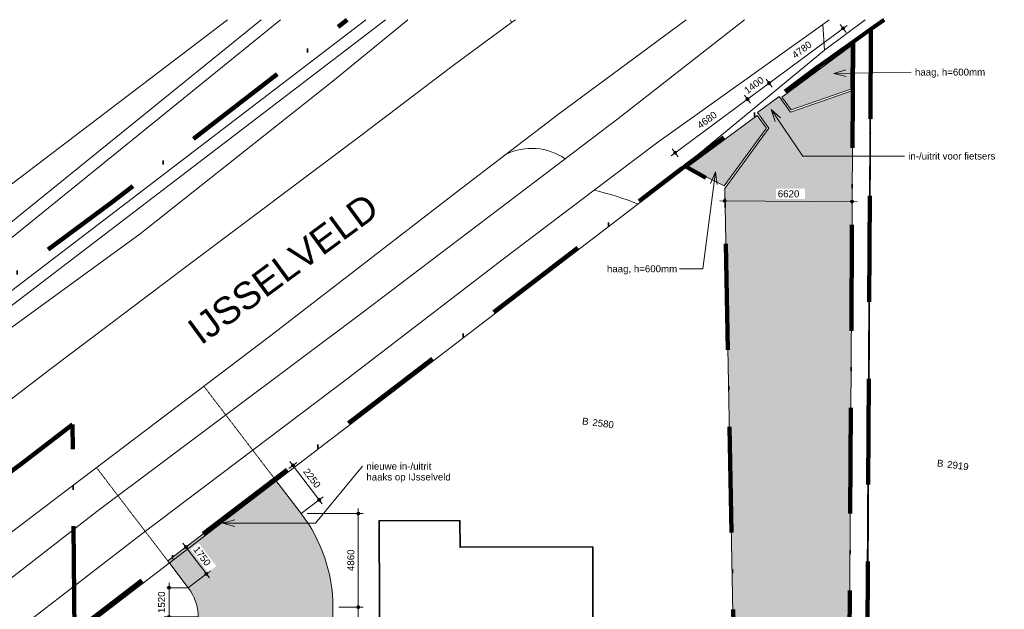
# Model space of a CAD drawing. Header units: millimetres. Extents: x -159785 to 90015, y -49332 to 203345.
# Tile 59 of 63: x -78339 to -27162, y 128999 to 159619. Entities that reach past the tile are written whole.
import ezdxf

# ---------------------------------------------------------------- set-up
doc = ezdxf.new("R2010")
doc.units = ezdxf.units.MM
doc.linetypes.add('ARC Dash', pattern=[4, 2, -2])
doc.linetypes.add('IMPORT-KG-PERCEEL-SO', pattern=[19000, 5500, -2000, 0, -2000, 5500, -2000, 0, -2000])
for name, color, linetype, lineweight in [('A--A23__Vloeren', 8, 'Continuous', 9), ('A--L23__Vloeren', 3, 'Continuous', 9), ('A--L34__BalustradesLeuningen', 1, 'Continuous', 9), ('A--LD30__DetailPenMiddel', 3, 'Continuous', 9), ('A--M$01A__Algemeen', 1, 'Continuous', 13), ('A--M$01A__Algemeen-200', 1, 'Continuous', 13), ('A--T$01A__Algemeen', 1, 'Continuous', 13), ('B-WE-GR-GRAS-GV', 251, 'Continuous', 15), ('B-WE-KG-GRENS_PERCEEL-G', 30, 'IMPORT-KG-PERCEEL-SO', 25), ('B-WE-KG-GRENS_PERCEEL-S', 150, 'Continuous', 25), ('B-WE-OG-BEBOUWING-G', 250, 'Continuous', 35), ('B-WE-OG-BEBOUWING-GV', 250, 'Continuous', 35), ('B-WE-OG-TERREIN_BEGROEID-GV', 10, 'Continuous', 20), ('B-WE-OG-TERREIN_ERF-GV', 10, 'Continuous', 20), ('B-WE-OG-TERREIN_OEVER-GV', 10, 'Continuous', 20), ('B-WE-OG-WATER-GV', 4, 'Continuous', 20), ('B-WE-VH-GESLOTENVERHARDING_ASFALT-GV', 10, 'Continuous', 20), ('B-WE-VH-VERHARDING_BETONSTRAATSTEEN-GV', 252, 'Continuous', 20), ('Montfoort-BGT_aangepast_dwg', 8, 'Continuous', 9), ('Montfoort-KAD_aangepast_dwg', 8, 'Continuous', 9)]:
    doc.layers.add(name, color=color, linetype=linetype, lineweight=lineweight)
doc.styles.add('Arial', font='arial.ttf', dxfattribs={"height": 360})
doc.styles.add('Arial_2', font='arial.ttf', dxfattribs={"height": 1400})
doc.dimstyles.new('00_ARC_dimension_1_8mm_afgerond', dxfattribs={"dimscale": 304.8, "dimtxt": 367.293384, "dimasz": 2.099738, "dimexe": 0.853018, "dimexo": 0.0625, "dimgap": 0.328084, "dimtad": 1, "dimdec": 0, "dimrnd": 10, "dimzin": 0, "dimdsep": 46, "dimtxsty": 'Arial', "dimblk1": 'DOTSMALL', "dimblk2": 'DOTSMALL', "dimsah": 1, "dimcen": 0.09, "dimdle": 0.853018, "dimadec": 3, "dimazin": 0, "dimtfac": 1, "dimtdec": 4, "dimtix": 1, "dimtmove": 0, "dimatfit": 3, "dimfxl": 0.853018, "dimfxlon": 1, "dimtvp": 1, "dimtfill": 1, "dimtolj": 1, "dimtzin": 0, "dimarcsym": 2})

# ---------------------------------------------------------------- blocks, each defined once
blk = doc.blocks.new('Railing - Ø42-2083494-00 Terrein')
at = {"layer": 'A--L34__BalustradesLeuningen'}
for start, end in [(360, 180), (216, 360)]:
    blk.add_arc((0, 0), 21, start, end, dxfattribs=at)
blk = doc.blocks.new('Railing - Ø42-V12-00 Terrein')
at = {"layer": 'A--L34__BalustradesLeuningen'}
for start, end in [(180, 360), (360, 144)]:
    blk.add_arc((0, 0), 21, start, end, dxfattribs=at)
blk = doc.blocks.new('Railing - Ø42-V13-00 Terrein')
at = {"layer": 'A--L34__BalustradesLeuningen'}
for start, end in [(360, 144), (299.4075, 360), (216, 240.0979)]:
    blk.add_arc((0, 0), 21, start, end, dxfattribs=at)
blk = doc.blocks.new('Railing - Ø42-2171540-00 Terrein')
at = {"layer": 'A--L34__BalustradesLeuningen'}
for start, end in [(360, 144), (216, 360)]:
    blk.add_arc((0, 0), 21, start, end, dxfattribs=at)
blk = doc.blocks.new('Railing - Ø42-V14-00 Terrein')
at = {"layer": 'A--L34__BalustradesLeuningen'}
for start, end in [(360, 144), (216, 360)]:
    blk.add_arc((0, 0), 21, start, end, dxfattribs=at)
blk = doc.blocks.new('Railing - Ø42-V15-00 Terrein')
at = {"layer": 'A--L34__BalustradesLeuningen'}
for start, end in [(360, 144), (216, 360)]:
    blk.add_arc((0, 0), 21, start, end, dxfattribs=at)
blk = doc.blocks.new('Railing - Ø42-V16-00 Terrein')
at = {"layer": 'A--L34__BalustradesLeuningen'}
for start, end in [(360, 144), (216, 360)]:
    blk.add_arc((0, 0), 21, start, end, dxfattribs=at)
blk = doc.blocks.new('Railing - Ø42-V17-00 Terrein')
at = {"layer": 'A--L34__BalustradesLeuningen'}
for start, end in [(360, 144), (216, 360)]:
    blk.add_arc((0, 0), 21, start, end, dxfattribs=at)
blk = doc.blocks.new('Railing - Ø42-V18-00 Terrein')
at = {"layer": 'A--L34__BalustradesLeuningen'}
for start, end in [(360, 144), (216, 360)]:
    blk.add_arc((0, 0), 21, start, end, dxfattribs=at)
blk = doc.blocks.new('Railing - Ø42-V19-00 Terrein')
at = {"layer": 'A--L34__BalustradesLeuningen'}
for start, end in [(360, 144), (216, 360)]:
    blk.add_arc((0, 0), 21, start, end, dxfattribs=at)
blk = doc.blocks.new('Railing - Ø42-V20-00 Terrein')
at = {"layer": 'A--L34__BalustradesLeuningen'}
for start, end in [(360, 144), (216, 360)]:
    blk.add_arc((0, 0), 21, start, end, dxfattribs=at)
blk = doc.blocks.new('Railing - Ø42-V21-00 Terrein')
at = {"layer": 'A--L34__BalustradesLeuningen'}
for start, end in [(360, 144), (216, 360)]:
    blk.add_arc((0, 0), 21, start, end, dxfattribs=at)
blk = doc.blocks.new('Railing - Ø42-V22-00 Terrein')
at = {"layer": 'A--L34__BalustradesLeuningen'}
for start, end in [(360, 144), (216, 360)]:
    blk.add_arc((0, 0), 21, start, end, dxfattribs=at)
blk = doc.blocks.new('Railing - Railing-2206966-00 Terrein')
at = {"layer": 'A--L34__BalustradesLeuningen'}
for p, q in [((-54302, 153416), (-54307, 153415)), ((-54307, 153415), (-49012, 110649)), ((-49008, 110655), (-54302, 153416)), ((-48974, 110697), (-54264, 153421)), ((-15507, 114666), (-48974, 110697)), ((-49012, 110649), (-15502, 114623)), ((-15502, 114628), (-49008, 110655)), ((-15502, 114623), (-15502, 114628))]:
    blk.add_line(p, q, dxfattribs=at)
for points, knots in [([(-49008, 110654), (-49008, 110655), (-49007, 110655), (-49006, 110656), (-49006, 110657), (-49005, 110658)], [0.18380965, 0.18380965, 0.18380965, 0.18380965, 0.20833333, 0.22916667, 0.25, 0.25, 0.25, 0.25]), ([(-48980, 110690), (-48979, 110691), (-48979, 110692), (-48978, 110693), (-48977, 110694), (-48976, 110696), (-48975, 110697), (-48974, 110697), (-48974, 110697)], [0.75, 0.75, 0.75, 0.75, 0.7708333, 0.7916667, 0.8333333, 0.875, 0.9166667, 1, 1, 1, 1])]:
    blk.add_open_spline(points, degree=3, knots=knots, dxfattribs=at)
for name, p, rotation in [('Railing - Ø42-2083494-00 Terrein', (-54285, 153418), 7.057695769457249), ('Railing - Ø42-2171540-00 Terrein', (-54064, 151637), 7.057695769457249), ('Railing - Ø42-2171540-00 Terrein', (-53844, 149856), 7.057695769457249), ('Railing - Ø42-2171540-00 Terrein', (-53623, 148075), 7.057695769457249), ('Railing - Ø42-2171540-00 Terrein', (-53403, 146294), 7.057695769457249), ('Railing - Ø42-2171540-00 Terrein', (-53182, 144513), 7.057695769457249), ('Railing - Ø42-2171540-00 Terrein', (-52962, 142732), 7.057695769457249), ('Railing - Ø42-2171540-00 Terrein', (-52741, 140951), 7.057695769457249), ('Railing - Ø42-2171540-00 Terrein', (-52521, 139170), 7.057695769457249), ('Railing - Ø42-2171540-00 Terrein', (-52300, 137389), 7.057695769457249), ('Railing - Ø42-2171540-00 Terrein', (-52080, 135608), 7.057695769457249), ('Railing - Ø42-2171540-00 Terrein', (-51859, 133827), 7.057695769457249), ('Railing - Ø42-2171540-00 Terrein', (-51639, 132046), 7.057695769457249), ('Railing - Ø42-2171540-00 Terrein', (-51418, 130265), 7.057695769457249), ('Railing - Ø42-2171540-00 Terrein', (-51198, 128484), 7.057695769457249), ('Railing - Ø42-2171540-00 Terrein', (-50977, 126703), 7.057695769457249), ('Railing - Ø42-2171540-00 Terrein', (-50757, 124922), 7.057695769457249), ('Railing - Ø42-2171540-00 Terrein', (-50536, 123141), 7.057695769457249), ('Railing - Ø42-2171540-00 Terrein', (-50316, 121360), 7.057695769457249), ('Railing - Ø42-V14-00 Terrein', (-50095, 119579), 7.057695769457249), ('Railing - Ø42-V15-00 Terrein', (-49875, 117798), 7.057695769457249), ('Railing - Ø42-V16-00 Terrein', (-49654, 116017), 7.057695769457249), ('Railing - Ø42-V12-00 Terrein', (-15505, 114645), 96.76254305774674), ('Railing - Ø42-V17-00 Terrein', (-49434, 114236), 7.057695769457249), ('Railing - Ø42-2171540-00 Terrein', (-19030, 114227), 96.76254305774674), ('Railing - Ø42-2171540-00 Terrein', (-17267, 114436), 96.76254305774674), ('Railing - Ø42-2171540-00 Terrein', (-24317, 113600), 96.76254305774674), ('Railing - Ø42-2171540-00 Terrein', (-22555, 113809), 96.76254305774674), ('Railing - Ø42-2171540-00 Terrein', (-20792, 114018), 96.76254305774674), ('Railing - Ø42-2171540-00 Terrein', (-27842, 113182), 96.76254305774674), ('Railing - Ø42-2171540-00 Terrein', (-26080, 113391), 96.76254305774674), ('Railing - Ø42-2171540-00 Terrein', (-31367, 112764), 96.76254305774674), ('Railing - Ø42-2171540-00 Terrein', (-29605, 112973), 96.76254305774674), ('Railing - Ø42-V18-00 Terrein', (-49213, 112455), 7.057695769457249), ('Railing - Ø42-2171540-00 Terrein', (-36655, 112137), 96.76254305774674), ('Railing - Ø42-2171540-00 Terrein', (-34892, 112346), 96.76254305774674), ('Railing - Ø42-2171540-00 Terrein', (-33130, 112555), 96.76254305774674), ('Railing - Ø42-2171540-00 Terrein', (-40180, 111719), 96.76254305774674), ('Railing - Ø42-2171540-00 Terrein', (-38417, 111928), 96.76254305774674), ('Railing - Ø42-V20-00 Terrein', (-45467, 111092), 96.76254305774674), ('Railing - Ø42-V21-00 Terrein', (-43705, 111301), 96.76254305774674), ('Railing - Ø42-V22-00 Terrein', (-41942, 111510), 96.76254305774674), ('Railing - Ø42-V13-00 Terrein', (-48993, 110674), 7.057695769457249), ('Railing - Ø42-V19-00 Terrein', (-47230, 110883), 96.76254305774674)]:
    blk.add_blockref(name, p, dxfattribs=dict(rotation=rotation))
blk = doc.blocks.new('Montfoort-KAD_aangepast_dwg-2079012-00 Terrein')
at = {"layer": 'B-WE-KG-GRENS_PERCEEL-G', "color": 20, "lineweight": 100, "flags": 128}
for points in [[(-53663, 153994), (-54285, 153418), (-48993, 110674), (-15505, 114645), (-15922, 117701), (-16162, 119462), (-29663, 117872), (-41798, 116536), (-42919, 125636), (-44885, 140740), (-46638, 154906)], [(-54285, 153418), (-55121, 152643), (-56742, 151141), (-60451, 147523), (-62949, 145117), (-63097, 144973), (-91309, 117039), (-90222, 108700), (-90008, 106964), (-83170, 51422), (-82081, 43335), (-80077, 30077), (-78589, 20148), (-76974, 9625), (-75169, -1908), (-73238, -15841), (-70282, -12213), (-66702, -7763), (-63538, -3908), (-56897, 4253), (-54317, 7093), (-51377, 10773), (-51100, 11080), (-48630, 13817), (-47857, 14673), (-45963, 16825), (-37797, 27733), (-28337, 41693), (-19585, 55036), (-15717, 60933), (-14653, 62720), (-12776, 65185), (-11197, 67645), (-9510, 70144), (-6867, 74129), (-5100, 76362), (543, 86853), (970, 87669), (5719, 96087), (15523, 114613), (21843, 126333), (23502, 129584), (27859, 138119)], [(-55121, 152643), (-48683, 100642), (-14145, 104737), (-12771, 94786), (-11653, 85925), (-10741, 79324), (-9896, 73379), (-9510, 70144)], [(-143379, 90703), (-139038, 94890), (-134445, 99292), (-126258, 107013), (-123667, 109486), (-119721, 113226), (-111504, 120908), (-110562, 121789), (-109590, 122697), (-104111, 127765), (-99344, 132587), (-92220, 139462), (-81341, 150404)], [(-90008, 106964), (-84159, 107875), (-84506, 110472), (-74614, 111793), (-74597, 111664), (-72113, 111976), (-72118, 112015), (-61381, 113435), (-60774, 113555), (-60187, 113747), (-59627, 114009), (-59102, 114336), (-58621, 114725), (-58190, 115168), (-57816, 115660), (-57504, 116194), (-57258, 116761), (-57083, 117354), (-56980, 117964), (-56952, 118581), (-56998, 119198), (-60752, 144238), (-62949, 145117)], [(-91309, 117039), (-92795, 127722), (-95208, 125311), (-101215, 119581), (-105689, 115239), (-113933, 107339), (-121764, 99681), (-126004, 95700), (-131192, 91231), (-142041, 81989), (-142228, 81829)]]:
    blk.add_lwpolyline(points, dxfattribs=at)
at = {"layer": 'B-WE-OG-BEBOUWING-G', "flags": 128}
blk.add_lwpolyline([(-72113, 111976), (-72661, 116059), (-64137, 117196), (-65165, 124896), (-72003, 123984), (-72187, 125362), (-76351, 124807), (-74614, 111793), (-74597, 111664)], close=True, dxfattribs=at)
at = {"layer": 'B-WE-KG-GRENS_PERCEEL-S', "lineweight": 100, "char_height": 360, "line_spacing_factor": 0.941778, "style": 'Arial'}
for s, insert, width, attachment_point in [('B', (-47643, 131705), 401.06, 3), ('2919', (-47443, 131705), 1339.81, 1), ('B', (-66213, 131493), 401.06, 3), ('2580', (-66012, 131493), 1339.81, 1)]:
    blk.add_mtext(s, dxfattribs=dict(at, insert=insert, width=width, attachment_point=attachment_point))
blk = doc.blocks.new('Montfoort-BGT_aangepast_dwg-2210655-00 Terrein')
at = {"layer": 'B-WE-GR-GRAS-GV', "color": 8, "lineweight": 9, "flags": 128}
blk.add_lwpolyline([(97948, -116304), (99309, -121608), (102756, -134421), (121815, -110005)], dxfattribs=at)
at = {"layer": 'B-WE-OG-BEBOUWING-GV', "color": 8, "lineweight": 9, "flags": 128}
blk.add_lwpolyline([(141920, -145340), (140852, -141361), (149159, -139137), (147148, -131633), (140485, -133417), (140125, -132075), (136067, -133161), (139464, -145843), (139497, -145969)], close=True, dxfattribs=at)
at = {"layer": 'B-WE-OG-TERREIN_BEGROEID-GV', "color": 8, "lineweight": 9}
blk.add_line((136126, -106383), (136035, -106252), dxfattribs=at)
at = {"layer": 'B-WE-OG-TERREIN_BEGROEID-GV', "color": 8, "lineweight": 9, "flags": 128}
for points in [[(130877, -107614), (127913, -111705), (120263, -121915), (109281, -135359), (102616, -142832), (100900, -144755), (97993, -147899), (96785, -149204), (96744, -149248), (95631, -150622), (96183, -151718), (97139, -152560), (98080, -152962), (99245, -153106), (99694, -152556), (105517, -145367), (111083, -138211), (117512, -129935), (123036, -122926), (130035, -114072), (133648, -109449), (133754, -109314), (136126, -106383)], [(129754, -107910), (102616, -142832), (109281, -135359), (120263, -121915), (127913, -111705), (130877, -107614)], [(121815, -110005), (102756, -134421), (102795, -134567), (102841, -134682), (102896, -134796), (102971, -134907), (103044, -135009), (103136, -135098), (103227, -135177), (103337, -135243), (103446, -135309), (103563, -135355), (103679, -135390), (103803, -135414), (103936, -135427), (104057, -135432), (104186, -135415), (104304, -135390), (104430, -135353), (104545, -135308), (104676, -135231), (123500, -109560)], [(137597, -113062), (135601, -115629), (128162, -125286), (119755, -136037), (112039, -145892), (103501, -156559), (103149, -157016), (104790, -158235), (111867, -149383), (121764, -136442), (132455, -122934), (140614, -112509)], [(142491, -113711), (138839, -118355), (132640, -126379), (124295, -136981), (116683, -146863), (110515, -154661), (104324, -162906), (104969, -165879), (121964, -143377), (122304, -142927), (144873, -113819)]]:
    blk.add_lwpolyline(points, dxfattribs=at)
at = {"layer": 'B-WE-OG-TERREIN_BEGROEID-GV', "color": 8, "lineweight": 9}
for centre, radius, start, end in [((139587, -115416), 3083, 70.5466, 130.2178), ((143019, -128328), 14627, 82.7175, 92.0672)]:
    blk.add_arc(centre, radius, start, end, dxfattribs=at)
at = {"layer": 'B-WE-OG-TERREIN_ERF-GV', "color": 8, "lineweight": 9, "flags": 128}
blk.add_lwpolyline([(153852, -101550), (152209, -103616), (144873, -113819), (122304, -142927), (121964, -143377), (124707, -153795)], dxfattribs=at)
at = {"layer": 'B-WE-OG-TERREIN_OEVER-GV', "color": 8, "lineweight": 9, "flags": 128}
for points in [[(128763, -108171), (99877, -145342), (97750, -147651), (97993, -147899), (100900, -144755), (102616, -142832), (129754, -107910)], [(105137, -135675), (124468, -109305)], [(123500, -109560), (104676, -135231), (104545, -135308), (104430, -135353), (104304, -135390), (104186, -135415), (104057, -135432), (103936, -135427), (103803, -135414), (103679, -135390), (103563, -135355), (103446, -135309), (103337, -135243), (103227, -135177), (103136, -135098), (103044, -135009), (102971, -134907), (102896, -134796), (102841, -134682), (102795, -134567), (102756, -134421), (99309, -121608), (97948, -116304)]]:
    blk.add_lwpolyline(points, dxfattribs=at)
at = {"layer": 'B-WE-OG-WATER-GV', "color": 8, "lineweight": 9, "flags": 128}
for points in [[(96163, -146028), (97750, -147651), (99877, -145342), (128763, -108171)], [(124468, -109305), (105137, -135675)]]:
    blk.add_lwpolyline(points, dxfattribs=at)
at = {"layer": 'B-WE-VH-GESLOTENVERHARDING_ASFALT-GV', "color": 8, "lineweight": 9, "flags": 128}
for points in [[(147786, -103151), (142731, -109803), (140614, -112509), (132455, -122934), (121764, -136442), (111867, -149383), (104790, -158235), (102549, -161039), (104324, -162906), (110515, -154661), (116683, -146863), (124295, -136981), (132640, -126379), (138839, -118355), (142491, -113711), (145002, -110517), (151788, -102356), (152048, -102026)], [(77341, -188327), (81498, -183571), (81509, -183113), (89558, -173917), (98083, -163615), (101959, -158567), (103149, -157016), (103501, -156559), (112039, -145892), (119755, -136037), (128162, -125286), (135601, -115629), (137597, -113062), (139697, -110358), (140056, -109912), (144866, -103922)], [(136285, -106186), (136126, -106383), (133754, -109314), (133648, -109449), (130035, -114072), (123036, -122926), (117512, -129935), (111083, -138211), (105517, -145367), (99694, -152556), (99245, -153106), (99001, -153405), (94323, -159331), (93680, -160145), (84930, -171229), (75646, -181905)]]:
    blk.add_lwpolyline(points, dxfattribs=at)
at = {"layer": 'B-WE-VH-VERHARDING_BETONSTRAATSTEEN-GV', "color": 8, "lineweight": 9}
blk.add_line((152048, -102026), (151788, -102356), dxfattribs=at)
at = {"layer": 'B-WE-VH-VERHARDING_BETONSTRAATSTEEN-GV', "color": 8, "lineweight": 9, "flags": 128}
for points in [[(151788, -102356), (152209, -103616), (153852, -101550)], [(144873, -113819), (152209, -103616), (151788, -102356), (145002, -110517), (142491, -113711)], [(140614, -112509), (142731, -109803), (147786, -103151)], [(144866, -103922), (140056, -109912), (139697, -110358), (137597, -113062)], [(136035, -106252), (136126, -106383), (136285, -106186)]]:
    blk.add_lwpolyline(points, dxfattribs=at)
at = {"layer": 'B-WE-VH-VERHARDING_BETONSTRAATSTEEN-GV', "color": 8, "lineweight": 9}
for centre, radius, start, end in [((139587, -115416), 3083, 70.5466, 130.2178), ((143019, -128328), 14627, 82.7175, 92.0672)]:
    blk.add_arc(centre, radius, start, end, dxfattribs=at)
blk = doc.blocks.new('DIMBLOCK2-00 Terrein')
at = {"layer": 'A--M$01A__Algemeen-200'}
h = blk.add_hatch(color=256, dxfattribs=at)
edge = h.paths.add_edge_path()
edge.add_arc((-69699, 132231), 80, 0, 360)
h = blk.add_hatch(color=256, dxfattribs=at)
edge = h.paths.add_edge_path()
edge.add_arc((-68635, 130836), 80, 0, 360)
for p, q in [((-69699, 132231), (-69905, 132073)), ((-69856, 132438), (-68478, 130629)), ((-69699, 132231), (-69492, 132388)), ((-68635, 130836), (-69572, 130122)), ((-68635, 130836), (-68428, 130994))]:
    blk.add_line(p, q, dxfattribs=at)
for centre in [(-69699, 132231), (-68635, 130836)]:
    blk.add_circle(centre, 80, dxfattribs=at)
at = {"layer": 'A--M$01A__Algemeen-200', "color": 0, "insert": (-69052, 132318), "char_height": 360, "width": 1329.04, "attachment_point": 1, "rotation": 307.3243, "line_spacing_factor": 0.941778, "style": 'Arial', "bg_fill": 3, "box_fill_scale": 1.25, "bg_fill_color": 256, "bg_fill_true_color": 13158600, "bg_fill_transparency": 0}
blk.add_mtext('1750', dxfattribs=at)
blk = doc.blocks.new('_DotSmall')
at = {"color": 0, "linetype": 'ByBlock', "const_width": 0.5}
blk.add_lwpolyline([(-0.0625, 0, 1), (0.0625, 0, 1)], format="xyb", close=True, dxfattribs=at)
blk = doc.blocks.new('DIMBLOCK3-00 Terrein')
at = {"layer": 'A--M$01A__Algemeen-200'}
h = blk.add_hatch(color=256, dxfattribs=at)
edge = h.paths.add_edge_path()
edge.add_arc((-70577, 130120), 80, 0, 360)
h = blk.add_hatch(color=256, dxfattribs=at)
edge = h.paths.add_edge_path()
edge.add_arc((-70577, 128600), 80, 0, 360)
for p, q in [((-70577, 130120), (-70837, 130120)), ((-70577, 130380), (-70577, 128600)), ((-70577, 130120), (-69576, 130120)), ((-70577, 128600), (-70837, 128600)), ((-70577, 128600), (-69062, 128600))]:
    blk.add_line(p, q, dxfattribs=at)
for centre in [(-70577, 130120), (-70577, 128600)]:
    blk.add_circle(centre, 80, dxfattribs=at)
at = {"layer": 'A--M$01A__Algemeen-200', "color": 0, "insert": (-71145, 128806), "char_height": 360, "width": 1329.04, "attachment_point": 1, "rotation": 90, "line_spacing_factor": 0.941778, "style": 'Arial', "bg_fill": 3, "box_fill_scale": 1.25, "bg_fill_color": 256, "bg_fill_true_color": 13158600, "bg_fill_transparency": 0}
blk.add_mtext('1520', dxfattribs=at)
blk = doc.blocks.new('DIMBLOCK5-00 Terrein')
at = {"layer": 'A--M$01A__Algemeen-200'}
h = blk.add_hatch(color=256, dxfattribs=at)
edge = h.paths.add_edge_path()
edge.add_arc((-64137, 136471), 80, 0, 360)
h = blk.add_hatch(color=256, dxfattribs=at)
edge = h.paths.add_edge_path()
edge.add_arc((-62773, 134683), 80, 0, 360)
for p, q in [((-64295, 136678), (-62616, 134476)), ((-64137, 136471), (-64344, 136314)), ((-64137, 136471), (-63930, 136629)), ((-62773, 134683), (-63710, 133968)), ((-62773, 134683), (-62566, 134840))]:
    blk.add_line(p, q, dxfattribs=at)
for centre in [(-64137, 136471), (-62773, 134683)]:
    blk.add_circle(centre, 80, dxfattribs=at)
at = {"layer": 'A--M$01A__Algemeen-200', "color": 0, "insert": (-63340, 136361), "char_height": 360, "width": 1329.04, "attachment_point": 1, "rotation": 307.3243, "line_spacing_factor": 0.941778, "style": 'Arial', "bg_fill": 3, "box_fill_scale": 1.25, "bg_fill_color": 256, "bg_fill_true_color": 13158600, "bg_fill_transparency": 0}
blk.add_mtext('2250', dxfattribs=at)
blk = doc.blocks.new('DIMBLOCK6-00 Terrein')
at = {"layer": 'A--M$01A__Algemeen-200'}
h = blk.add_hatch(color=256, dxfattribs=at)
edge = h.paths.add_edge_path()
edge.add_arc((-60742, 133970), 80, 0, 360)
h = blk.add_hatch(color=256, dxfattribs=at)
edge = h.paths.add_edge_path()
edge.add_arc((-60742, 129108), 80, 0, 360)
for p, q in [((-60742, 134230), (-60742, 129108)), ((-60742, 133970), (-63397, 133970)), ((-60742, 133970), (-60482, 133970)), ((-60742, 129108), (-61743, 129108)), ((-60742, 129108), (-60482, 129108))]:
    blk.add_line(p, q, dxfattribs=at)
for centre in [(-60742, 133970), (-60742, 129108)]:
    blk.add_circle(centre, 80, dxfattribs=at)
at = {"layer": 'A--M$01A__Algemeen-200', "color": 0, "insert": (-61310, 130986), "char_height": 360, "width": 1329.04, "attachment_point": 1, "rotation": 90, "line_spacing_factor": 0.941778, "style": 'Arial', "bg_fill": 3, "box_fill_scale": 1.25, "bg_fill_color": 256, "bg_fill_true_color": 13158600, "bg_fill_transparency": 0}
blk.add_mtext('4860', dxfattribs=at)
blk = doc.blocks.new('DIMBLOCK7-00 Terrein')
at = {"layer": 'A--M$01A__Algemeen-200'}
h = blk.add_hatch(color=256, dxfattribs=at)
edge = h.paths.add_edge_path()
edge.add_arc((-60742, 129108), 80, 0, 360)
h = blk.add_hatch(color=256, dxfattribs=at)
edge = h.paths.add_edge_path()
edge.add_arc((-60742, 118217), 80, 0, 360)
for p, q in [((-60742, 129108), (-61743, 129108)), ((-60742, 129108), (-60742, 118217)), ((-60742, 129108), (-60482, 129108)), ((-60742, 118217), (-61002, 118217)), ((-60742, 118217), (-60482, 118217))]:
    blk.add_line(p, q, dxfattribs=at)
for centre in [(-60742, 129108), (-60742, 118217)]:
    blk.add_circle(centre, 80, dxfattribs=at)
at = {"layer": 'A--M$01A__Algemeen-200', "color": 0, "insert": (-61310, 122971), "char_height": 360, "width": 1661.3, "attachment_point": 1, "rotation": 90, "line_spacing_factor": 0.941778, "style": 'Arial', "bg_fill": 3, "box_fill_scale": 1.25, "bg_fill_color": 256, "bg_fill_true_color": 13158600, "bg_fill_transparency": 0}
blk.add_mtext('10890', dxfattribs=at)
blk = doc.blocks.new('DIMBLOCK19-00 Terrein')
at = {"layer": 'A--M$01A__Algemeen-200'}
h = blk.add_hatch(color=256, dxfattribs=at)
edge = h.paths.add_edge_path()
edge.add_arc((-40511, 155491), 80, 0, 360)
h = blk.add_hatch(color=256, dxfattribs=at)
edge = h.paths.add_edge_path()
edge.add_arc((-44273, 152710), 80, 0, 360)
for p, q in [((-40511, 155491), (-40666, 155700)), ((-44482, 152555), (-40511, 155491)), ((-40511, 155491), (-40357, 155282)), ((-44273, 152710), (-44427, 152919)), ((-44273, 152710), (-44118, 152501))]:
    blk.add_line(p, q, dxfattribs=at)
for centre in [(-40511, 155491), (-44273, 152710)]:
    blk.add_circle(centre, 80, dxfattribs=at)
at = {"layer": 'A--M$01A__Algemeen-200', "color": 0, "insert": (-43175, 154227), "char_height": 360, "width": 1329.04, "attachment_point": 1, "rotation": 36.4812, "line_spacing_factor": 0.941778, "style": 'Arial', "bg_fill": 3, "box_fill_scale": 1.25, "bg_fill_color": 256, "bg_fill_true_color": 13158600, "bg_fill_transparency": 0}
blk.add_mtext('4680', dxfattribs=at)
blk = doc.blocks.new('DIMBLOCK20-00 Terrein')
at = {"layer": 'A--M$01A__Algemeen-200'}
h = blk.add_hatch(color=256, dxfattribs=at)
edge = h.paths.add_edge_path()
edge.add_arc((-39386, 156323), 80, 0, 360)
h = blk.add_hatch(color=256, dxfattribs=at)
edge = h.paths.add_edge_path()
edge.add_arc((-40511, 155491), 80, 0, 360)
for p, q in [((-40511, 155491), (-39386, 156323)), ((-39386, 156323), (-39540, 156532)), ((-39386, 156323), (-39231, 156114)), ((-40511, 155491), (-40666, 155700)), ((-40511, 155491), (-40357, 155282))]:
    blk.add_line(p, q, dxfattribs=at)
for centre in [(-39386, 156323), (-40511, 155491)]:
    blk.add_circle(centre, 80, dxfattribs=at)
at = {"layer": 'A--M$01A__Algemeen-200', "color": 0, "insert": (-40731, 156034), "char_height": 360, "width": 1329.04, "attachment_point": 1, "rotation": 36.4812, "line_spacing_factor": 0.941778, "style": 'Arial', "bg_fill": 3, "box_fill_scale": 1.25, "bg_fill_color": 256, "bg_fill_true_color": 13158600, "bg_fill_transparency": 0}
blk.add_mtext('1400', dxfattribs=at)
blk = doc.blocks.new('DIMBLOCK21-00 Terrein')
at = {"layer": 'A--M$01A__Algemeen-200'}
h = blk.add_hatch(color=256, dxfattribs=at)
edge = h.paths.add_edge_path()
edge.add_arc((-35541, 159166), 80, 0, 360)
h = blk.add_hatch(color=256, dxfattribs=at)
edge = h.paths.add_edge_path()
edge.add_arc((-39386, 156323), 80, 0, 360)
for p, q in [((-39386, 156323), (-35332, 159321)), ((-35541, 159166), (-35696, 159375)), ((-35541, 159166), (-35387, 158957)), ((-39386, 156323), (-39540, 156532)), ((-39386, 156323), (-39231, 156114))]:
    blk.add_line(p, q, dxfattribs=at)
for centre in [(-35541, 159166), (-39386, 156323)]:
    blk.add_circle(centre, 80, dxfattribs=at)
at = {"layer": 'A--M$01A__Algemeen-200', "color": 0, "insert": (-38246, 157872), "char_height": 360, "width": 1329.04, "attachment_point": 1, "rotation": 36.4812, "line_spacing_factor": 0.941778, "style": 'Arial', "bg_fill": 3, "box_fill_scale": 1.25, "bg_fill_color": 256, "bg_fill_true_color": 13158600, "bg_fill_transparency": 0}
blk.add_mtext('4780', dxfattribs=at)
blk = doc.blocks.new('DIMBLOCK22-00 Terrein')
at = {"layer": 'A--M$01A__Algemeen-200'}
h = blk.add_hatch(color=256, dxfattribs=at)
edge = h.paths.add_edge_path()
edge.add_arc((-41694, 150208), 80, 0, 360)
h = blk.add_hatch(color=256, dxfattribs=at)
edge = h.paths.add_edge_path()
edge.add_arc((-35073, 150169), 80, 0, 360)
for p, q in [((-41694, 150208), (-41692, 150468)), ((-34813, 150168), (-41954, 150210)), ((-41694, 150208), (-41695, 149948)), ((-35073, 150169), (-35074, 149909)), ((-35073, 150169), (-35071, 150429))]:
    blk.add_line(p, q, dxfattribs=at)
for centre in [(-41694, 150208), (-35073, 150169)]:
    blk.add_circle(centre, 80, dxfattribs=at)
at = {"layer": 'A--M$01A__Algemeen-200', "color": 0, "insert": (-38934, 150759), "char_height": 360, "width": 1329.04, "attachment_point": 1, "rotation": 359.6624, "line_spacing_factor": 0.941778, "style": 'Arial', "bg_fill": 3, "box_fill_scale": 1.25, "bg_fill_color": 256, "bg_fill_true_color": 13158600, "bg_fill_transparency": 0}
blk.add_mtext('6620', dxfattribs=at)

msp = doc.modelspace()

# ---------------------------------------------------------------- hatches: boundary and pattern name
at = {"layer": 'A--A23__Vloeren'}
h = msp.add_hatch(color=256, dxfattribs=at)
h.paths.add_polyline_path([(-41720.3, 150983.4), (-39523.3, 153986.6), (-40014.7, 154651.1), (-43648.5, 151964.1)])
h.paths.add_polyline_path([(-38236.8, 154937.9), (-35138.2, 156013.9), (-35125, 158266.9), (-38728.2, 155602.4)])
h = msp.add_hatch(dxfattribs=at)
h.set_pattern_fill('FP_1', color=256, style=0, pattern_type=2)
h.set_pattern_definition([(135, (-40107.51, 87880.13), (-141.42136, 1e-14), [300, -100]), (225, (-40178.22, 87950.845), (-141.42136, -1e-14), [300, -100])])
h.paths.add_polyline_path([(-67037.9, 9988.3), (-14485.8, 66576.8), (-16695.2, 67136.7), (-50384.7, 30859.7), (-50458.6, 30788.6), (-50540.1, 30726.5), (-50628.2, 30674), (-50721.6, 30631.9), (-50819.3, 30600.7), (-50919.8, 30580.7), (-51022, 30572.4), (-51124.4, 30575.7), (-51225.9, 30590.6), (-51324.9, 30617), (-51420.3, 30654.5), (-51510.9, 30702.6), (-51595.3, 30760.6), (-51672.7, 30827.9), (-51741.8, 30903.6), (-51802, 30986.6), (-51852.3, 31075.9), (-51892.1, 31170.4), (-51920.9, 31268.7), (-51938.3, 31369.8), (-51944.2, 31472.1), (-51943.9, 93625.5), (-51937.5, 93962.5), (-51918.6, 94299.1), (-51887.1, 94634.8), (-51843, 94969), (-51786.4, 95301.3), (-51717.5, 95631.3), (-51636.2, 95958.5), (-51542.7, 96282.4), (-51437.2, 96602.6), (-51319.7, 96918.6), (-51168, 97279), (-51049.7, 97536.3), (-50897.6, 97837.1), (-50734.3, 98132), (-50560, 98420.6), (-50375.1, 98702.5), (-50179.7, 98977.3), (-35255.4, 119155.5), (-35038.7, 155942.6), (-38273.5, 154819.3), (-38868.1, 155623.4), (-39993.7, 154791), (-39399.2, 153987), (-41689.8, 150855.7), (-41163.7, 122939), (-55807.6, 103139.8), (-56091.8, 102742.1), (-56314.5, 102413.2), (-56552.7, 102039.7), (-56780.4, 101659.7), (-56997.5, 101273.6), (-57203.9, 100881.6), (-57399.3, 100484), (-57583.6, 100081.2), (-57756.7, 99673.4), (-57918.5, 99261), (-58068.8, 98844.3), (-58207.5, 98423.6), (-58334.4, 97999.2), (-58449.6, 97571.4), (-58552.9, 97140.7), (-58644.3, 96707.2), (-58723.6, 96271.3), (-58790.8, 95833.5), (-58845.8, 95393.9), (-58888.7, 94953), (-58919.3, 94511.1), (-58937.7, 94068.5), (-58943.9, 93625.5), (-58944.2, 30162.2), (-58938.9, 29945.2), (-58923.2, 29728.6), (-58897.1, 29513.1), (-58860.6, 29299), (-58813.8, 29087), (-58756.9, 28877.5), (-58689.9, 28671), (-58613, 28467.9), (-58526.5, 28268.8), (-58430.4, 28074.1), (-71434.5, 14071.2), (-70194.7, 12919.9)])
h = msp.add_hatch(dxfattribs=at)
h.set_pattern_fill('FP_28', color=256, style=0, pattern_type=2)
h.set_pattern_definition([(315, (-61911.03, 117797.45), (141.42136, 0), [300, -100]), (45, (-61840.32, 117726.74), (141.42136, 0), [300, -100])])
h.paths.add_polyline_path([(-56455.8, 102194.4), (-56247.3, 102514.7), (-55976, 102906.4), (-55807.6, 103139.8), (-49779.8, 111289.7), (-49889.1, 111152.3), (-50007.7, 111022.9), (-50135.1, 110902.2), (-50270.7, 110790.7), (-50413.7, 110689.1), (-50563.5, 110597.7), (-50719.4, 110517), (-50880.6, 110447.5), (-51046.2, 110389.4), (-51215.5, 110343.1), (-51387.6, 110308.8), (-51561.7, 110286.7), (-51737, 110276.8), (-51912.5, 110279.3), (-52097.8, 110295.7), (-52260.8, 110321), (-52431.9, 110360.1), (-52599.8, 110411.2), (-52763.8, 110473.8), (-52922.9, 110547.8), (-53076.5, 110632.8), (-53223.7, 110728.4), (-60994.1, 116169.3), (-61146.2, 116285.5), (-61260.6, 116384.5), (-61382.1, 116505.3), (-61495.1, 116634.2), (-61599, 116770.5), (-61693.4, 116913.6), (-61777.7, 117062.8), (-61851.6, 117217.4), (-61914.7, 117376.8), (-61966.7, 117540.1), (-62007.4, 117706.5), (-62036.7, 117875.4), (-62054.7, 118058.8), (-62060.1, 118217.2), (-62060.1, 129108.4), (-62066.1, 129415.7), (-62083.8, 129722.6), (-62113.2, 130028.6), (-62154.5, 130333.2), (-62207.3, 130636), (-62271.8, 130936.5), (-62347.8, 131234.4), (-62435.2, 131529.1), (-62533.8, 131820.2), (-62643.5, 132107.4), (-62764.2, 132390.1), (-62895.7, 132667.9), (-63037.7, 132940.5), (-63190.1, 133207.5), (-63352.6, 133468.4), (-63525.1, 133722.8), (-63707.2, 133970.5), (-65074.3, 135756.8), (-70640.8, 131512.5), (-69574.8, 130119.7), (-69479.9, 129986.8), (-69393.8, 129848.1), (-69317, 129704), (-69249.7, 129555.2), (-69192.3, 129402.4), (-69145, 129246.1), (-69108, 129087.1), (-69081.5, 128926), (-69065.5, 128763.5), (-69060.1, 128600.3), (-69060.1, 117436.8), (-69054.2, 117129.7), (-69036.6, 116823), (-69007.1, 116517.3), (-68966, 116212.9), (-68913.2, 115910.3), (-68848.8, 115610), (-68772.9, 115312.3), (-68685.7, 115017.8), (-68587.2, 114726.9), (-68477.6, 114439.9), (-68357.1, 114157.4), (-68225.8, 113879.7), (-68084, 113607.2), (-67931.8, 113340.4), (-67769.5, 113079.7), (-67597.3, 112825.3), (-67415.5, 112577.8), (-67224.3, 112337.4), (-67024, 112104.5), (-66814.9, 111879.5), (-66597.3, 111662.7), (-66371.6, 111454.4), (-66138, 111254.9), (-65896.9, 111064.5), (-65648.8, 110883.6), (-57350, 105071.4), (-57236.7, 104986.2), (-57106.9, 104873.7), (-56985.1, 104752.6), (-56871.9, 104623.4), (-56767.9, 104486.7), (-56673.5, 104343.2), (-56589.1, 104193.6), (-56515.3, 104038.5), (-56452.2, 103878.8), (-56400.3, 103715), (-56359.7, 103548.1), (-56330.7, 103378.8), (-56313.4, 103208), (-56307.9, 103036.3), (-56314.5, 102861.2), (-56332.2, 102693.8), (-56364.4, 102514.7), (-56403.2, 102357.9)])

# ---------------------------------------------------------------- linework, layer by layer
at = {"layer": 'A--L23__Vloeren'}
for p, q in [((-35125, 158266.9), (-38728.2, 155602.4)), ((-35138.2, 156013.9), (-35125, 158266.9)), ((-38868.1, 155623.4), (-39993.7, 154791)), ((-38273.5, 154819.3), (-38868.1, 155623.4)), ((-38728.2, 155602.4), (-38236.8, 154937.9)), ((-35038.7, 155942.6), (-38273.5, 154819.3)), ((-38236.8, 154937.9), (-35138.2, 156013.9)), ((-35255.4, 119155.5), (-35038.7, 155942.6)), ((-40014.7, 154651.1), (-43648.5, 151964.1)), ((-39523.3, 153986.6), (-40014.7, 154651.1)), ((-39993.7, 154791), (-39399.2, 153987)), ((-41720.3, 150983.4), (-39523.3, 153986.6)), ((-39399.2, 153987), (-41689.8, 150855.7)), ((-43648.5, 151964.1), (-41720.3, 150983.4)), ((-41689.8, 150855.7), (-41163.7, 122939)), ((-65074.3, 135756.8), (-70640.8, 131512.5)), ((-63707.2, 133970.5), (-65074.3, 135756.8)), ((-70640.8, 131512.5), (-69574.8, 130119.7)), ((-62060.1, 118217.2), (-62060.1, 129108.4))]:
    msp.add_line(p, q, dxfattribs=at)
for centre, radius in [((-70060.1, 129108.4), 8000), ((-71560.1, 128600.3), 2500)]:
    msp.add_arc(centre, radius, 360, 37.4276, dxfattribs=at)
at = {"layer": 'A--LD30__DetailPenMiddel', "linetype": 'ARC Dash'}
for p, q in [((-63707.2, 133970.5), (-68787, 140607.9)), ((-74345.8, 136353.6), (-69574.8, 130119.7))]:
    msp.add_line(p, q, dxfattribs=at)
at = {"layer": 'A--T$01A__Algemeen', "color": 50}
for p, q in [((-36026.2, 156831.4), (-35394.1, 157012.1)), ((-36026.2, 156831.4), (-32006.1, 156898.8)), ((-36026.2, 156831.4), (-35388.4, 156671.9)), ((-39288.4, 154952), (-38789.8, 154523.6)), ((-39288.4, 154952), (-39070.8, 154331.7)), ((-39288.4, 154952), (-37639.6, 152537.4)), ((-37639.6, 152537.4), (-32356.1, 152537.4)), ((-42180.9, 151713.2), (-42833.4, 146683.5)), ((-42180.9, 151713.2), (-42431.3, 151105.4)), ((-42180.9, 151713.2), (-42093.9, 151061.6)), ((-42833.4, 146683.5), (-44043.3, 146683.5)), ((-62970.8, 133477.1), (-60521.4, 136425.3)), ((-67796, 133477.1), (-67161, 133647.3)), ((-67796, 133477.1), (-67161, 133307)), ((-67796, 133477.1), (-62970.8, 133477.1))]:
    msp.add_line(p, q, dxfattribs=at)

# ---------------------------------------------------------------- block references
at = {"layer": 'A--L34__BalustradesLeuningen', "rotation": 352.6080000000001}
msp.add_blockref('Railing - Railing-2206966-00 Terrein', (0, 0), dxfattribs=at)
at = {"layer": 'Montfoort-BGT_aangepast_dwg', "rotation": 345.2160000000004}
msp.add_blockref('Montfoort-BGT_aangepast_dwg-2210655-00 Terrein', (-157241.6, 297066.1), dxfattribs=at)
at = {"layer": 'Montfoort-KAD_aangepast_dwg', "color": 140, "lineweight": 100, "rotation": 352.6080000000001}
msp.add_blockref('Montfoort-KAD_aangepast_dwg-2079012-00 Terrein', (0, 0), dxfattribs=at)

# ---------------------------------------------------------------- texts
at = {"layer": 'A--T$01A__Algemeen', "color": 7, "char_height": 360, "attachment_point": 1, "style": 'Arial'}
for s, insert, width in [('haag, h=600mm', (-31806.1, 157078.8), 4329.113), ('in-/uitrit voor fietsers', (-32156.1, 152717.4), 5178.901), ('haag, h=600mm', (-47815.3, 146863.5), 4329.113), ('nieuwe in-/uitrit', (-60321.4, 136605.3), 3896.201), ('haaks op IJsselveld', (-60321.4, 136049.7), 5066.665)]:
    msp.add_mtext(s, dxfattribs=dict(at, insert=insert, width=width))
at = {"layer": 'A--T$01A__Algemeen', "color": 7, "insert": (-69747.8, 143809), "char_height": 1400, "width": 14029.531, "attachment_point": 1, "rotation": 36.34555, "style": 'Arial_2'}
msp.add_mtext('IJSSELVELD', dxfattribs=at)

# ---------------------------------------------------------------- next in the draw order: dimensions: what is measured, and where the dimension line sits
at = {"layer": 'A--M$01A__Algemeen'}
for base, p1, p2, angle, override, picture, middle in [((-40511.3, 155490.9), (-44118, 152500.6), (-40356.7, 155281.9), 36.48118, {"dimpost": '<>', "dimfxl": 4677.885998}, 'DIMBLOCK19-00 Terrein', (-42560.7, 154328.5)), ((-41693.6, 150208.4), (-35074.2, 149909.4), (-41692.1, 150468.4), 359.66238, {"dimpost": '<>', "dimfxl": 6641.422198}, 'DIMBLOCK22-00 Terrein', (-38381.5, 150472.7)), ((-62773.2, 134682.6), (-63930.3, 136629), (-63710.1, 133968.2), 307.32431, {"dimpost": '<>', "dimfxl": 2669.85018}, 'DIMBLOCK5-00 Terrein', (-63229.5, 135749)), ((-68635.2, 130836.1), (-69491.9, 132388.5), (-69572.1, 130121.8), 307.32431, {"dimpost": '<>', "dimfxl": 2268.138315}, 'DIMBLOCK2-00 Terrein', (-68941.2, 131705.6))]:
    dim = msp.add_linear_dim(base=base, p1=p1, p2=p2, angle=angle, dimstyle='00_ARC_dimension_1_8mm_afgerond', override=override, dxfattribs=at)
    dim.commit()
    dim.dimension.update_dxf_attribs({"geometry": picture, "text_midpoint": middle})

# ---------------------------------------------------------------- next in the draw order: dimensions: what is measured, and where the dimension line sits
for base, p1, p2, angle, override, picture, middle in [((-39385.6, 156323.3), (-40356.7, 155281.9), (-39231, 156114.3), 36.48118, {"dimpost": '<>', "dimfxl": 1400}, 'DIMBLOCK20-00 Terrein', (-40117.2, 156135.3)), ((-60742.3, 129108.4), (-63397.4, 133970.5), (-61743.1, 129108.4), 90, {"dimpost": '<>', "dimfxl": 5135.784158}, 'DIMBLOCK6-00 Terrein', (-61026.1, 131539.4)), ((-70577.2, 128600.3), (-69576.4, 130119.7), (-69061.7, 128600.3), 90, {"dimpost": '<>', "dimfxl": 1604.213681}, 'DIMBLOCK3-00 Terrein', (-70861, 129360))]:
    dim = msp.add_linear_dim(base=base, p1=p1, p2=p2, angle=angle, dimstyle='00_ARC_dimension_1_8mm_afgerond', override=override, dxfattribs=at)
    dim.commit()
    dim.dimension.update_dxf_attribs({"geometry": picture, "text_midpoint": middle})

# ---------------------------------------------------------------- next in the draw order: dimensions: what is measured, and where the dimension line sits
for base, p1, p2, angle, override, picture, middle in [((-35541.4, 159166), (-39231, 156114.3), (-35386.8, 158956.9), 36.48118, {"dimpost": '<>', "dimfxl": 4781.131453}, 'DIMBLOCK21-00 Terrein', (-37632.2, 157972.8)), ((-60742.3, 118217.2), (-61743.1, 129108.4), (-61002.3, 118217.2), 90, {"dimpost": '<>', "dimfxl": 10916.415872}, 'DIMBLOCK7-00 Terrein', (-61026.1, 123662.8))]:
    dim = msp.add_linear_dim(base=base, p1=p1, p2=p2, angle=angle, dimstyle='00_ARC_dimension_1_8mm_afgerond', override=override, dxfattribs=at)
    dim.commit()
    dim.dimension.update_dxf_attribs({"geometry": picture, "text_midpoint": middle})

doc.saveas('drawing.dxf')
